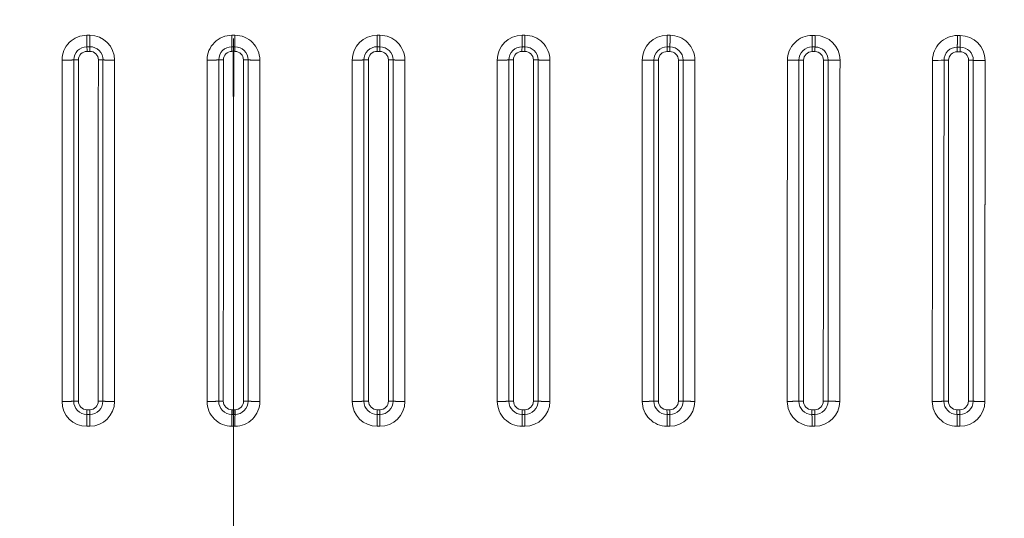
# Model space of a CAD drawing. Extents: x 54 to 323, y 16 to 286.
# Tile 7 of 10: x 188 to 257, y 116 to 151. Entities that reach past the tile are written whole.
import ezdxf
from ezdxf.enums import TextEntityAlignment as Align

# ---------------------------------------------------------------- set-up
doc = ezdxf.new("R2010")
doc.units = 0
doc.linetypes.add('DASHDOT', pattern=[18.5, 12, -3, 0.5, -3])
doc.layers.get('0').update_dxf_attribs({"lineweight": 13})
doc.styles.get("Standard").update_dxf_attribs({"font": 'isocp.shx'})
doc.dimstyles.get("Standard").update_dxf_attribs({"dimtxt": 2.5, "dimasz": 2.5, "dimexe": 1.25, "dimexo": 0.625, "dimtad": 1, "dimcen": 2.5, "dimadec": 0, "dimazin": 0, "dimtfac": 1, "dimtmove": 0, "dimatfit": 0, "dimfxl": 0, "dimarcsym": 0})

# ---------------------------------------------------------------- blocks, each defined once
blk = doc.blocks.new('*D')
at = {"color": 7, "lineweight": 13, "ltscale": 0.444532}
blk.add_line((81.89, 259.236), (64.109, 259.236), dxfattribs=at)
at = {"color": 7, "lineweight": 13}
for p, q in [((66.109, 238.464), (66.109, 259.236)), ((81.603, 197.598), (57.123, 197.598)), ((59.123, 37.57), (59.123, 197.598)), ((200.618, 197.598), (72.01, 197.598)), ((74.01, 167.684), (74.01, 197.598)), ((181.391, 180.004), (210.488, 163.116)), ((188.398, 167.684), (72.01, 167.684)), ((81.603, 37.57), (57.123, 37.57)), ((82.604, 36.569), (82.604, 15.581)), ((322.632, 36.569), (322.632, 15.581)), ((82.604, 17.581), (322.632, 17.581))]:
    blk.add_line(p, q, dxfattribs=at)
at = {"color": 7, "lineweight": 13, "ltscale": 0.437349}
blk.add_line((81.603, 250.236), (64.109, 250.236), dxfattribs=at)
at = {"color": 7, "lineweight": 13}
for points in [[(66.627, 257.304), (66.109, 259.236), (65.591, 257.304)], [(65.591, 252.168), (66.109, 250.236), (66.627, 252.168)], [(59.64, 195.666), (59.123, 197.598), (58.605, 195.666)], [(74.528, 195.666), (74.01, 197.598), (73.492, 195.666)], [(196.678, 171.73), (194.747, 172.252), (196.158, 170.834)], [(73.492, 169.616), (74.01, 167.684), (74.528, 169.616)], [(208.558, 163.638), (210.488, 163.116), (209.077, 164.533)], [(58.605, 39.501), (59.123, 37.57), (59.64, 39.501)], [(84.535, 18.098), (82.604, 17.581), (84.535, 17.063)], [(320.7, 17.063), (322.632, 17.581), (320.7, 18.098)]]:
    blk.add_lwpolyline(points, dxfattribs=at)
for s, rotation, p, p2 in [('45', 90, (64.109, 238.464), (64.109, 245.236)), ('150', 90, (72.01, 177.387), (72.01, 187.895)), ('%%c', 329.87011, (182.395, 181.733), (184.615, 180.445)), ('90', 329.87011, (185.48, 179.943), (191.337, 176.544)), ('800', 90, (57.123, 112.33), (57.123, 122.838))]:
    blk.add_text(s, height=3.5, rotation=rotation, dxfattribs=at).set_placement(p, p2, align=Align.FIT)
blk.add_text('1200', height=3.5, dxfattribs=at).set_placement((195.496, 19.581), (209.74, 19.581), align=Align.FIT)
blk = doc.blocks.new('BLOCK18')
at = {"color": 7, "lineweight": 13, "ltscale": 0.025012}
blk.add_line((101.55, -90.05), (102.55, -90.05), dxfattribs=at)
at = {"color": 7, "lineweight": 13, "ltscale": 0.025}
for p, q in [((-50.54, -90.05), (-51.54, -90.05)), ((50.54, -90.05), (51.54, -90.05))]:
    blk.add_line(p, q, dxfattribs=at)
at = {"color": 7, "lineweight": 13, "ltscale": 0.013203}
for p in [(-0.53, -90.06), (0.53, -90.06)]:
    blk.add_line(p, (0, -90.06), dxfattribs=at)
at = {"color": 7, "lineweight": 13, "ltscale": 0.025017}
blk.add_line((152.59, -90.08), (153.59, -90.08), dxfattribs=at)
at = {"color": 7, "lineweight": 13, "ltscale": 0.025021}
blk.add_line((204.63, -90.12), (203.63, -90.12), dxfattribs=at)
at = {"color": 7, "lineweight": 13, "ltscale": 0.02502}
for p, q in [((254.67, -90.16), (255.67, -90.16)), ((204.58, -94.19), (203.58, -94.19)), ((255.6, -95.87), (254.6, -95.87)), ((254.62, -94.24), (255.62, -94.24))]:
    blk.add_line(p, q, dxfattribs=at)
at = {"color": 7, "lineweight": 13, "ltscale": 0.024993}
for p, q in [((-50.52, -94.11), (-51.52, -94.11)), ((50.52, -94.11), (51.52, -94.11))]:
    blk.add_line(p, q, dxfattribs=at)
at = {"color": 7, "lineweight": 13, "ltscale": 0.024989}
for p, q in [((-51.51, -95.73), (-50.51, -95.73)), ((51.51, -95.73), (50.51, -95.73)), ((153.51, -221.73), (152.51, -221.73))]:
    blk.add_line(p, q, dxfattribs=at)
at = {"color": 7, "lineweight": 13, "ltscale": 0.040394}
for p, q in [((-0.53, -94.1), (-0.54, -95.71)), ((0.53, -94.1), (0.54, -95.71))]:
    blk.add_line(p, q, dxfattribs=at)
at = {"color": 7, "lineweight": 13, "ltscale": 0.013412}
for q in [(-0.54, -95.71), (0.54, -95.71)]:
    blk.add_line((0, -95.71), q, dxfattribs=at)
at = {"color": 7, "lineweight": 13, "ltscale": 0.013335}
for p in [(-0.53, -94.1), (0.53, -94.1)]:
    blk.add_line(p, (0, -94.1), dxfattribs=at)
at = {"color": 7, "lineweight": 13, "ltscale": 0.025004}
blk.add_line((102.5, -95.74), (101.5, -95.74), dxfattribs=at)
at = {"color": 7, "lineweight": 13, "ltscale": 0.025007}
blk.add_line((101.52, -94.12), (102.52, -94.12), dxfattribs=at)
at = {"color": 7, "lineweight": 13, "ltscale": 0.025014}
for p, q in [((152.52, -95.78), (153.52, -95.78)), ((255.52, -221.75), (254.52, -221.75)), ((254.53, -223.41), (255.53, -223.41))]:
    blk.add_line(p, q, dxfattribs=at)
at = {"color": 7, "lineweight": 13, "ltscale": 0.025015}
blk.add_line((152.54, -94.15), (153.54, -94.15), dxfattribs=at)
at = {"color": 7, "lineweight": 13, "ltscale": 0.025019}
blk.add_line((203.56, -95.82), (204.56, -95.82), dxfattribs=at)
at = {"color": 7, "lineweight": 13}
for p, q in [((-60.3, -218.82), (-60.29, -98.79)), ((-41.79, -98.8), (-41.8, -218.82)), ((41.79, -98.8), (41.8, -218.82)), ((60.3, -218.82), (60.29, -98.79)), ((92.8, -136.35), (92.81, -218.82)), ((96.88, -136.3), (96.89, -218.76)), ((98.53, -218.73), (98.51, -136.28)), ((105.52, -218.73), (105.51, -150.65)), ((107.16, -150.67), (107.17, -218.76)), ((111.29, -150.71), (111.3, -218.81)), ((-0.03, -227.56), (-0.03, -270.08)), ((0.03, -227.56), (0.03, -270.08))]:
    blk.add_line(p, q, dxfattribs=at)
at = {"color": 7, "lineweight": 13, "ltscale": 0.395742}
blk.add_line((143.8, -218.8), (143.8, -202.97), dxfattribs=at)
at = {"color": 7, "lineweight": 13, "ltscale": 0.395704}
blk.add_line((147.88, -218.75), (147.87, -202.92), dxfattribs=at)
at = {"color": 7, "lineweight": 13, "ltscale": 0.395689}
blk.add_line((149.51, -218.73), (149.5, -202.9), dxfattribs=at)
at = {"color": 7, "lineweight": 13, "ltscale": 0.036393}
blk.add_line((156.5, -218.72), (156.5, -217.27), dxfattribs=at)
at = {"color": 7, "lineweight": 13, "ltscale": 0.036394}
blk.add_line((158.15, -218.74), (158.15, -217.29), dxfattribs=at)
at = {"color": 7, "lineweight": 13, "ltscale": 0.036397}
blk.add_line((162.29, -218.79), (162.29, -217.34), dxfattribs=at)
at = {"color": 7, "lineweight": 13, "ltscale": 0.041631}
for p, q in [((-51.55, -221.74), (-51.55, -223.4)), ((-50.55, -221.74), (-50.55, -223.4)), ((50.55, -221.74), (50.55, -223.4)), ((51.55, -221.74), (51.55, -223.4))]:
    blk.add_line(p, q, dxfattribs=at)
at = {"color": 7, "lineweight": 13, "ltscale": 0.024992}
for p, q in [((-51.55, -221.74), (-50.55, -221.74)), ((51.55, -221.74), (50.55, -221.74)), ((101.53, -223.4), (102.53, -223.4))]:
    blk.add_line(p, q, dxfattribs=at)
at = {"color": 7, "lineweight": 13, "ltscale": 0.10409}
for p, q in [((-51.55, -223.4), (-51.55, -227.57)), ((51.55, -223.4), (51.55, -227.57))]:
    blk.add_line(p, q, dxfattribs=at)
at = {"color": 7, "lineweight": 13, "ltscale": 0.024995}
for p, q in [((-50.55, -223.4), (-51.55, -223.4)), ((50.55, -223.4), (51.55, -223.4)), ((153.54, -227.54), (152.54, -227.54))]:
    blk.add_line(p, q, dxfattribs=at)
at = {"color": 7, "lineweight": 13, "ltscale": 0.104091}
for p, q in [((-50.55, -223.4), (-50.55, -227.57)), ((50.55, -223.4), (50.55, -227.57))]:
    blk.add_line(p, q, dxfattribs=at)
at = {"color": 7, "lineweight": 13, "ltscale": 0.013172}
blk.add_line((-0.03, -221.73), (-0.56, -221.73), dxfattribs=at)
at = {"color": 7, "lineweight": 13, "ltscale": 0.01383}
for p in [(-0.55, -223.4), (0.55, -223.4)]:
    blk.add_line(p, (0, -223.4), dxfattribs=at)
at = {"color": 7, "lineweight": 13, "ltscale": 0.00079184}
blk.add_line((0, -221.73), (-0.03, -221.73), dxfattribs=at)
at = {"color": 7, "lineweight": 35, "ltscale": 0.041639}
blk.add_line((0, -223.4), (0, -221.73), dxfattribs=at)
at = {"color": 7, "lineweight": 13, "ltscale": 0.000785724}
blk.add_line((0, -221.73), (0.03, -221.73), dxfattribs=at)
at = {"color": 7, "lineweight": 13, "ltscale": 0.013178}
blk.add_line((0.03, -221.73), (0.56, -221.73), dxfattribs=at)
at = {"color": 7, "lineweight": 13, "ltscale": 0.02499}
blk.add_line((102.53, -221.73), (101.53, -221.73), dxfattribs=at)
at = {"color": 7, "lineweight": 13, "ltscale": 0.024991}
blk.add_line((153.52, -223.39), (152.52, -223.39), dxfattribs=at)
at = {"color": 7, "lineweight": 13, "ltscale": 0.025002}
blk.add_line((204.5, -221.73), (203.5, -221.73), dxfattribs=at)
at = {"color": 7, "lineweight": 13, "ltscale": 0.025003}
for p, q in [((203.51, -223.39), (204.51, -223.39)), ((-50.55, -227.57), (-51.55, -227.57)), ((50.55, -227.57), (51.55, -227.57)), ((203.54, -227.54), (204.54, -227.54))]:
    blk.add_line(p, q, dxfattribs=at)
at = {"color": 7, "lineweight": 13, "ltscale": 0.012726}
for p, q in [((-0.54, -227.56), (-0.03, -227.56)), ((0.54, -227.56), (0.03, -227.56))]:
    blk.add_line(p, q, dxfattribs=at)
at = {"color": 7, "lineweight": 13, "ltscale": 0.001554}
blk.add_line((-0.03, -227.56), (0.03, -227.56), dxfattribs=at)
at = {"color": 7, "lineweight": 13, "ltscale": 0.024998}
blk.add_line((101.55, -227.56), (102.55, -227.56), dxfattribs=at)
at = {"color": 7, "lineweight": 13, "ltscale": 0.025013}
blk.add_line((254.56, -227.56), (255.56, -227.56), dxfattribs=at)
at = {"color": 7, "lineweight": 13}
for centre, radius, start, end in [((101.55, -98.8), 8.75, 89.9837, 179.9706), ((102.55, -98.79), 8.74, 359.9842, 89.9971), ((-51.55, -98.79), 8.74, 89.9789, 180.0062), ((258.22, -90.31), 309.77, 179.9531, 180.7029), ((264.37, -90.3), 314.92, 179.9548, 180.6922), ((-50.55, -98.81), 8.75, 0.0198, 89.9842), ((-0.53, -98.8), 8.74, 89.9724, 179.9766), ((-1000.43, -90.86), 999.9, 359.81428, 0.04573), ((1000.43, -90.86), 999.9, 179.95427, 180.18572), ((0.53, -98.8), 8.74, 0.0234, 90.0276), ((50.55, -98.81), 8.75, 90.0158, 179.9802), ((-264.37, -90.3), 314.92, 359.3078, 0.0452), ((-258.22, -90.31), 309.77, 359.2971, 0.0469), ((51.55, -98.79), 8.74, 359.9938, 90.0211), ((152.58, -98.83), 8.75, 89.9456, 179.9439), ((153.58, -98.82), 8.74, 359.9796, 89.9814), ((203.62, -98.87), 8.75, 89.9337, 179.9356), ((204.63, -98.86), 8.74, 359.9803, 89.9752), ((254.66, -98.91), 8.75, 89.9343, 179.9397), ((255.67, -98.91), 8.74, 359.9836, 89.9735), ((-51.52, -98.75), 4.64, 90.0295, 179.988), ((-51.51, -98.73), 3, 90.0433, 179.9982), ((-184.59, -95.57), 133.08, 359.9313, 0.6289), ((-50.52, -98.74), 4.64, 359.9538, 90.0007), ((-186.02, -95.57), 135.51, 359.9328, 0.6179), ((-50.51, -98.72), 3, 359.9382, 89.9908), ((-0.53, -98.74), 4.64, 90.0467, 180.0013), ((-0.53, -98.72), 3, 90.0659, 180.0207), ((0.53, -98.74), 4.64, 359.9987, 89.9533), ((0.53, -98.72), 3, 359.9793, 89.9341), ((50.52, -98.74), 4.64, 89.9993, 180.0462), ((50.51, -98.72), 3, 90.0092, 180.0618), ((186.02, -95.57), 135.51, 179.3821, 180.0672), ((184.59, -95.57), 133.08, 179.3711, 180.0687), ((51.51, -98.73), 3, 0.0018, 89.9567), ((51.52, -98.75), 4.64, 0.012, 89.9705), ((101.51, -98.75), 4.64, 89.9455, 179.9891), ((101.5, -98.74), 3, 89.9329, 179.9848), ((184.19, -95.62), 82.69, 178.9608, 180.0868), ((184.75, -95.62), 82.25, 178.9551, 180.087), ((102.5, -98.74), 3, 0.0353, 89.9972), ((102.52, -98.76), 4.64, 0.0213, 89.9888), ((152.53, -98.79), 4.64, 89.897, 179.9301), ((152.52, -98.78), 3, 89.8654, 179.9062), ((220.75, -95.67), 68.22, 178.7224, 180.0894), ((221.57, -95.67), 68.05, 178.7195, 180.09), ((153.53, -98.78), 3, 0.0574, 90.0264), ((153.54, -98.79), 4.64, 0.0264, 90.0003), ((203.57, -98.83), 4.64, 89.8833, 179.9077), ((203.55, -98.82), 3, 89.8454, 179.8762), ((265.9, -95.72), 62.34, 178.5995, 180.097), ((266.83, -95.72), 62.27, 178.598, 180.0972), ((204.56, -98.83), 3, 0.0662, 90.0358), ((204.58, -98.84), 4.64, 0.0285, 90.0047), ((254.61, -98.88), 4.64, 89.8888, 179.9078), ((254.59, -98.87), 3, 89.8521, 179.8749), ((314.45, -95.76), 59.85, 178.5443, 180.1052), ((315.42, -95.76), 59.82, 178.5439, 180.1056), ((255.6, -98.87), 3, 0.0662, 90.0348), ((255.62, -98.88), 4.64, 0.028, 90.0049), ((833328.58, -346.86), 833384.77, 179.98294177, 179.99119281), ((-54.7, -155.67), 56.94, 89.8096, 91.4689), ((533573.97, -306.56), 533628.53, 179.9776849, 179.9905703), ((478951.76, -291.64), 478999.32, 179.9769245, 179.9912796), ((-47.36, -152.24), 53.51, 88.4172, 90.1662), ((719420.45, -320.56), 719466.37, 179.98233596, 179.99189345), ((-1232274.83, -41.3), 1232265.56, 359.99174583, 359.99732634), ((1064257.38, -330.86), 1064262.58, 179.98750379, 179.99396503), ((-3.71, -144.06), 45.34, 89.7789, 91.8489), ((641218.91, -271.94), 641222.47, 179.98452187, 179.9952458), ((3.71, -144.06), 45.34, 88.1511, 90.2211), ((-641218.91, -271.94), 641222.47, 0.0047542, 0.01547813), ((-1064257.38, -330.86), 1064262.58, 0.00603497, 0.01249621), ((1232274.83, -41.3), 1232265.56, 180.00267366, 180.00825417), ((47.36, -152.24), 53.51, 89.8338, 91.5828), ((-719420.45, -320.56), 719466.37, 0.00810655, 0.01766404), ((-478951.76, -291.64), 478999.32, 0.0087204, 0.0230755), ((54.7, -155.67), 56.94, 88.5311, 90.1904), ((-534112.89, -306.71), 534167.44, 0.0094367, 0.0223091), ((-833328.58, -346.86), 833384.77, 0.00880719, 0.01705823), ((104440.16, -127.2), 104347.36, 179.9844047, 180.0050242), ((98.33, -165.84), 67.1, 89.8554, 91.2457), ((123097.69, -107.97), 123000.82, 179.9957055, 180.0131941), ((129906.36, -99.49), 129807.86, 179.9996677, 180.0162376), ((105.67, -171.28), 72.53, 88.826, 90.1327), ((131327.29, -116.97), 131221.78, 179.9920406, 180.0147042), ((126677.62, -124.42), 126570.46, 179.9883835, 180.0118815), ((121242.02, -140), 121130.73, 179.9805093, 180.0050668), ((141706.35, -195.6), 141562.55, 179.9608277, 180.002984), ((144670.77, -179.95), 144522.9, 179.9678232, 180.0091076), ((149.32, -178.99), 80.21, 89.8583, 91.0191), ((144944.56, -173.75), 144795.06, 179.9703297, 180.0115332), ((150470.57, -189.88), 150314.07, 179.9652746, 180.0104404), ((156.67, -185.71), 86.93, 88.9994, 90.0915), ((150109.26, -195.8), 149951.1, 179.9629347, 180.0082123), ((161.94, 122.2), 221.02, 269.026, 270.1002), ((151239.89, -210.75), 151077.61, 179.9575533, 180.0024995), ((195.38, 126.62), 225.47, 269.8702, 270.9017), ((200.34, -190.12), 91.31, 89.8648, 90.8835), ((207.69, -197.73), 98.91, 89.1115, 90.0723), ((213.03, 151.27), 250.13, 269.1277, 270.0777), ((246.44, 148.16), 247.05, 269.8782, 270.8191), ((251.38, -198.48), 99.62, 89.875, 90.8083), ((258.73, -206.55), 107.68, 89.1835, 90.0664), ((264.08, 172.36), 271.27, 269.193, 270.0693), ((-51.55, -218.82), 8.75, 180.0025, 270.0016), ((-54.72, -264.65), 45.91, 89.7754, 91.8256), ((-51.55, -218.76), 4.64, 179.9681, 269.9816), ((-51.54, -218.74), 3, 179.9498, 269.9657), ((-50.55, -218.74), 3, 270.0381, 0.026), ((-50.55, -218.76), 4.64, 270.0212, 0.009), ((-50.55, -218.82), 8.74, 269.9886, 359.9841), ((-47.38, -264.15), 45.41, 88.1385, 90.2078), ((-0.54, -218.82), 8.74, 180.002, 270.0274), ((-3.73, -263.27), 44.54, 89.7787, 91.8834), ((-0.55, -218.76), 4.64, 179.9729, 269.9972), ((-0.56, -218.73), 3, 179.9567, 269.9837), ((0.54, -218.82), 8.74, 269.9726, 359.998), ((0.55, -218.76), 4.64, 270.0028, 0.0271), ((0.56, -218.73), 3, 270.0163, 0.0433), ((3.73, -263.27), 44.54, 88.1166, 90.2213), ((50.55, -218.82), 8.74, 180.0159, 270.0114), ((47.38, -264.15), 45.41, 89.7922, 91.8615), ((50.55, -218.76), 4.64, 179.991, 269.9788), ((50.55, -218.74), 3, 179.974, 269.9619), ((51.54, -218.74), 3, 270.0343, 0.0502), ((51.55, -218.76), 4.64, 270.0184, 0.0319), ((51.55, -218.82), 8.75, 269.9984, 359.9975), ((54.72, -264.65), 45.91, 88.1744, 90.2246), ((101.55, -218.82), 8.74, 180.0056, 270.0194), ((98.37, -266.26), 47.53, 89.8099, 91.7801), ((101.54, -218.76), 4.64, 179.9919, 269.9864), ((101.53, -218.73), 3, 179.9758, 269.9691), ((102.52, -218.74), 3, 270.0431, 0.0519), ((102.53, -218.76), 4.64, 270.0278, 0.0341), ((102.55, -218.81), 8.75, 270.017, 0.0016), ((105.71, -268.01), 49.28, 88.301, 90.2176), ((152.54, -218.8), 8.74, 179.9974, 270.0212), ((149.35, -269.95), 51.22, 89.8293, 91.6531), ((152.52, -218.75), 4.64, 179.9935, 269.9925), ((152.51, -218.73), 3, 179.9794, 269.977), ((153.5, -218.73), 3, 270.0454, 0.0485), ((153.51, -218.75), 4.64, 270.0318, 0.0332), ((153.54, -218.79), 8.75, 270.0288, 0.0054), ((156.7, -272.76), 54.03, 88.4519, 90.204), ((203.54, -218.8), 8.74, 179.9881, 270.007), ((200.32, -274.84), 56.12, 89.8251, 91.4871), ((203.51, -218.74), 4.64, 180.0059, 269.9972), ((203.5, -218.72), 3, 180.0129, 270.0006), ((204.5, -218.73), 3, 269.9576, 359.9567), ((204.51, -218.74), 4.64, 269.9659, 359.9649), ((204.54, -218.79), 8.75, 269.985, 359.96), ((207.67, -278.57), 59.84, 88.5758, 90.1603), ((254.56, -218.82), 8.74, 179.9806, 269.9941), ((251.32, -280.8), 62.05, 89.8205, 91.322), ((254.53, -218.77), 4.64, 180.0166, 270.0014), ((254.51, -218.75), 3, 180.0431, 270.0217), ((255.52, -218.75), 3, 269.8835, 359.8932), ((255.54, -218.77), 4.64, 269.9096, 359.9175), ((255.57, -218.81), 8.75, 269.9458, 359.9284), ((258.66, -285.35), 66.59, 88.6988, 90.1237), ((220.48, -221.89), 221.04, 179.9595, 180.3913), ((-559.16, -227.15), 558.62, 359.9575, 0.3846), ((559.16, -227.15), 558.62, 179.6154, 180.0425), ((-220.48, -221.89), 221.04, 359.6087, 0.0405), ((271.38, -221.9), 169.85, 179.9451, 180.5064), ((-334.54, -227.08), 436.09, 359.9376, 0.4842), ((270, -221.9), 167.47, 179.9441, 180.5133), ((-327.68, -227.08), 430.23, 359.9366, 0.4907), ((260.4, -221.89), 107.89, 179.913, 180.7957), ((-122.76, -227.08), 275.3, 359.903, 0.768), ((260.78, -221.89), 107.28, 179.912, 180.7997), ((-120.14, -227.08), 273.68, 359.9027, 0.7729), ((290.39, -221.94), 86.9, 179.8606, 180.9553), ((-17.37, -226.97), 220.91, 359.852, 0.9289), ((291.14, -221.94), 86.64, 179.8598, 180.9578), ((-15.7, -226.96), 220.24, 359.851, 0.9312), ((332.22, -221.99), 77.71, 179.8216, 181.0445), ((57.45, -226.91), 197.11, 359.8129, 1.0185), ((333.1, -222), 77.59, 179.8209, 181.0456), ((58.75, -226.91), 196.81, 359.8124, 1.0198)]:
    blk.add_arc(centre, radius, start, end, dxfattribs=at)
for points in [[(101.52, -94.12), (101.53, -93.51), (101.54, -92.7), (101.55, -91.84), (101.55, -90.95), (101.55, -90.05)], [(102.52, -94.12), (102.53, -93.51), (102.54, -92.7), (102.55, -91.84), (102.55, -90.95), (102.55, -90.05)], [(152.59, -90.08), (152.59, -90.97), (152.58, -91.87), (152.57, -92.73), (152.56, -93.54), (152.54, -94.15)], [(153.59, -90.08), (153.59, -90.97), (153.58, -91.87), (153.57, -92.73), (153.56, -93.54), (153.54, -94.15)], [(203.58, -94.19), (203.6, -93.58), (203.61, -92.77), (203.62, -91.91), (203.63, -91.01), (203.63, -90.12)], [(204.58, -94.19), (204.6, -93.58), (204.61, -92.78), (204.62, -91.91), (204.63, -91.01), (204.63, -90.12)], [(254.62, -94.24), (254.64, -93.62), (254.65, -92.82), (254.66, -91.95), (254.67, -91.06), (254.67, -90.16)], [(255.62, -94.24), (255.64, -93.63), (255.66, -92.82), (255.67, -91.95), (255.67, -91.06), (255.67, -90.16)], [(-56.16, -98.75), (-56.79, -98.77), (-57.61, -98.78), (-58.48, -98.79), (-59.39, -98.79), (-60.29, -98.79)], [(-45.88, -98.75), (-45.26, -98.77), (-44.45, -98.79), (-43.59, -98.8), (-42.69, -98.8), (-41.79, -98.8)], [(-9.28, -98.8), (-8.38, -98.8), (-7.48, -98.79), (-6.61, -98.78), (-5.8, -98.77), (-5.17, -98.74)], [(9.28, -98.8), (8.38, -98.8), (7.48, -98.79), (6.61, -98.78), (5.8, -98.77), (5.17, -98.74)], [(45.88, -98.75), (45.26, -98.77), (44.45, -98.79), (43.59, -98.8), (42.69, -98.8), (41.79, -98.8)], [(56.16, -98.75), (56.79, -98.77), (57.61, -98.78), (58.48, -98.79), (59.39, -98.79), (60.29, -98.79)], [(96.87, -98.75), (96.26, -98.77), (95.46, -98.78), (94.59, -98.79), (93.7, -98.8), (92.8, -98.8)], [(107.16, -98.76), (107.8, -98.77), (108.62, -98.78), (109.49, -98.79), (110.39, -98.79), (111.3, -98.79)], [(143.83, -98.82), (144.72, -98.82), (145.62, -98.81), (146.48, -98.81), (147.28, -98.8), (147.89, -98.78)], [(-56.19, -218.76), (-56.81, -218.79), (-57.63, -218.8), (-58.5, -218.82), (-59.4, -218.82), (-60.3, -218.82)], [(-45.91, -218.76), (-45.28, -218.79), (-44.47, -218.81), (-43.6, -218.82), (-42.7, -218.82), (-41.8, -218.82)], [(-9.29, -218.82), (-8.39, -218.82), (-7.49, -218.81), (-6.62, -218.8), (-5.81, -218.78), (-5.19, -218.76)], [(9.29, -218.82), (8.39, -218.82), (7.49, -218.81), (6.62, -218.8), (5.81, -218.78), (5.19, -218.76)], [(45.91, -218.76), (45.28, -218.79), (44.47, -218.81), (43.6, -218.82), (42.7, -218.82), (41.8, -218.82)], [(56.19, -218.76), (56.81, -218.79), (57.63, -218.8), (58.5, -218.82), (59.4, -218.82), (60.3, -218.82)], [(96.89, -218.76), (96.28, -218.78), (95.47, -218.8), (94.6, -218.81), (93.7, -218.82), (92.81, -218.82)], [(107.17, -218.76), (107.8, -218.78), (108.62, -218.8), (109.49, -218.81), (110.4, -218.81), (111.3, -218.81)], [(143.8, -218.8), (144.7, -218.8), (145.59, -218.8), (146.46, -218.79), (147.26, -218.77), (147.88, -218.75)], [(162.29, -218.79), (161.39, -218.79), (160.48, -218.79), (159.61, -218.78), (158.79, -218.77), (158.15, -218.74)], [(198.87, -218.74), (198.26, -218.77), (197.45, -218.78), (196.59, -218.79), (195.69, -218.8), (194.8, -218.8)], [(209.15, -218.75), (209.79, -218.77), (210.61, -218.78), (211.49, -218.79), (212.39, -218.79), (213.29, -218.79)], [(249.89, -218.77), (249.28, -218.79), (248.47, -218.8), (247.61, -218.81), (246.72, -218.81), (245.82, -218.81)], [(260.18, -218.78), (260.82, -218.79), (261.64, -218.81), (262.51, -218.82), (263.42, -218.82), (264.32, -218.82)]]:
    blk.add_open_spline(points, degree=5, dxfattribs=at)
for points, knots in [([(-0.03, -221.73), (-0.03, -212.73), (-0.03, -203.7), (-0.03, -194.58), (-0.03, -185.24), (-0.03, -175.91), (-0.03, -175.49), (-0.03, -172.39), (-0.03, -169.31), (-0.03, -166.7), (-0.03, -161.75), (-0.03, -156.86), (-0.03, -154.52), (-0.03, -150.7), (-0.03, -146.79), (-0.03, -145.31), (-0.03, -143.45), (-0.03, -141.58), (-0.03, -141.2), (-0.03, -132.07), (-0.03, -122.94), (-0.03, -114.19), (-0.02, -105.37), (-0.02, -96.55), (-0.02, -96.48), (-0.02, -96.29), (-0.02, -96.1), (-0.01, -95.97), (0, -95.84), (0, -95.71)], [0, 0, 0, 0, 0, 0, 77.175772, 77.175772, 77.175772, 80.844634, 80.844634, 80.844634, 104.0396, 104.0396, 104.0396, 125.592128, 125.592128, 125.592128, 138.573138, 138.573138, 138.573138, 141.805419, 141.805419, 141.805419, 217.66065, 217.66065, 217.66065, 218.215331, 218.215331, 218.215331, 219.324692, 219.324692, 219.324692, 219.324692, 219.324692, 219.324692]), ([(0.03, -221.73), (0.03, -212.73), (0.03, -203.7), (0.03, -194.58), (0.03, -185.24), (0.03, -175.91), (0.03, -175.49), (0.03, -172.39), (0.03, -169.31), (0.03, -166.7), (0.03, -161.75), (0.03, -156.86), (0.03, -154.52), (0.03, -150.7), (0.03, -146.79), (0.03, -145.31), (0.03, -143.45), (0.03, -141.58), (0.03, -141.2), (0.03, -132.07), (0.03, -122.94), (0.03, -114.19), (0.02, -105.37), (0.02, -96.55), (0.02, -96.48), (0.02, -96.29), (0.02, -96.1), (0.01, -95.97), (0, -95.84), (0, -95.71)], [0, 0, 0, 0, 0, 0, 77.175772, 77.175772, 77.175772, 80.844634, 80.844634, 80.844634, 104.0396, 104.0396, 104.0396, 125.592128, 125.592128, 125.592128, 138.573138, 138.573138, 138.573138, 141.805419, 141.805419, 141.805419, 217.660651, 217.660651, 217.660651, 218.215331, 218.215331, 218.215331, 219.324692, 219.324692, 219.324692, 219.324692, 219.324692, 219.324692]), ([(194.87, -98.86), (194.87, -98.98), (194.87, -99.08), (194.87, -99.17), (194.87, -99.35), (194.87, -99.52), (194.87, -99.57), (194.87, -101.07), (194.87, -102.58), (194.87, -104.12), (194.86, -110.1), (194.86, -116.12), (194.86, -120.76), (194.85, -126.53), (194.85, -132.32), (194.85, -133.42), (194.84, -138.11), (194.84, -142.82), (194.84, -146.36), (194.83, -152.24), (194.83, -158.16), (194.83, -160.75), (194.82, -168.35), (194.82, -175.96), (194.81, -181.12), (194.81, -187.71), (194.81, -194.35), (194.81, -195.5), (194.8, -200.74), (194.8, -206.01), (194.8, -210.03), (194.8, -214.09), (194.8, -218.17), (194.8, -218.2), (194.8, -218.25), (194.8, -218.32), (194.8, -218.36), (194.8, -218.43), (194.8, -218.51), (194.8, -218.53), (194.8, -218.61), (194.8, -218.69), (194.8, -218.73), (194.8, -218.76), (194.8, -218.8)], [0, 0, 0, 0, 0, 0, 1.613591, 1.613591, 1.613591, 2.208493, 2.208493, 2.208493, 20.737557, 20.737557, 20.737557, 77.89373, 77.89373, 77.89373, 92.511483, 92.511483, 92.511483, 135.869899, 135.869899, 135.869899, 164.260509, 164.260509, 164.260509, 227.283302, 227.283302, 227.283302, 241.967168, 241.967168, 241.967168, 288.483125, 288.483125, 288.483125, 288.837649, 288.837649, 288.837649, 289.192172, 289.192172, 289.192172, 289.571051, 289.571051, 289.571051, 289.925417, 289.925417, 289.925417, 289.925417, 289.925417, 289.925417]), ([(198.93, -98.83), (198.93, -98.95), (198.93, -99.05), (198.93, -99.15), (198.93, -99.32), (198.93, -99.49), (198.93, -99.54), (198.93, -101.05), (198.93, -102.55), (198.93, -104.1), (198.92, -110.09), (198.92, -116.12), (198.92, -120.74), (198.91, -126.53), (198.91, -132.32), (198.91, -133.42), (198.9, -138.11), (198.9, -142.82), (198.9, -146.36), (198.9, -152.24), (198.89, -158.16), (198.89, -160.75), (198.89, -168.34), (198.88, -175.95), (198.88, -181.13), (198.88, -187.71), (198.88, -194.34), (198.87, -195.5), (198.87, -200.73), (198.87, -205.99), (198.87, -210), (198.87, -214.05), (198.87, -218.12), (198.87, -218.15), (198.87, -218.21), (198.87, -218.27), (198.87, -218.32), (198.87, -218.39), (198.87, -218.46), (198.87, -218.49), (198.87, -218.57), (198.87, -218.64), (198.87, -218.68), (198.87, -218.71), (198.87, -218.74)], [0, 0, 0, 0, 0, 0, 1.603656, 1.603656, 1.603656, 2.199285, 2.199285, 2.199285, 20.747893, 20.747893, 20.747893, 78.030796, 78.030796, 78.030796, 92.661133, 92.661133, 92.661133, 136.018373, 136.018373, 136.018373, 164.426945, 164.426945, 164.426945, 227.379834, 227.379834, 227.379834, 242.048067, 242.048067, 242.048067, 288.492399, 288.492399, 288.492399, 288.841029, 288.841029, 288.841029, 289.174366, 289.174366, 289.174366, 289.543946, 289.543946, 289.543946, 289.892401, 289.892401, 289.892401, 289.892401, 289.892401, 289.892401]), ([(200.5, -218.73), (200.5, -218.68), (200.5, -218.64), (200.5, -218.59), (200.5, -218.5), (200.5, -218.4), (200.5, -218.35), (200.5, -218.26), (200.5, -218.17), (200.5, -218.14), (200.5, -208.34), (200.5, -198.66), (200.5, -189.06), (200.51, -172.25), (200.52, -155.86), (200.52, -148.73), (200.53, -137.01), (200.54, -125.48), (200.54, -120.83), (200.54, -113.78), (200.55, -106.77), (200.55, -104.27), (200.55, -101.67), (200.55, -99.08), (200.55, -99), (200.55, -98.91), (200.55, -98.82)], [0, 0, 0, 0, 0, 0, 0.397287, 0.397287, 0.397287, 0.794574, 0.794574, 0.794574, 1.191419, 1.191419, 1.191419, 102.194882, 102.194882, 102.194882, 181.400449, 181.400449, 181.400449, 233.518703, 233.518703, 233.518703, 262.702579, 262.702579, 262.702579, 263.77633, 263.77633, 263.77633, 263.77633, 263.77633, 263.77633]), ([(207.5, -218.73), (207.5, -216.15), (207.5, -213.57), (207.5, -211.01), (207.5, -205.81), (207.5, -200.63), (207.5, -198.52), (207.51, -188.38), (207.51, -178.38), (207.52, -171.06), (207.52, -158.94), (207.53, -146.99), (207.53, -142.38), (207.54, -130.8), (207.55, -119.39), (207.55, -112.66), (207.56, -105.87), (207.56, -99.08), (207.56, -99.01), (207.56, -98.91), (207.56, -98.82)], [0, 0, 0, 0, 0, 0, 26.643728, 26.643728, 26.643728, 54.26939, 54.26939, 54.26939, 133.371386, 133.371386, 133.371386, 185.986593, 185.986593, 185.986593, 262.520419, 262.520419, 262.520419, 263.589853, 263.589853, 263.589853, 263.589853, 263.589853, 263.589853]), ([(209.22, -98.84), (209.22, -98.92), (209.22, -99.01), (209.22, -99.12), (209.22, -99.24), (209.22, -99.35), (209.22, -99.38), (209.22, -106.22), (209.21, -113.08), (209.21, -119.92), (209.2, -131.44), (209.19, -143.11), (209.19, -147.79), (209.18, -158.07), (209.18, -168.46), (209.17, -174.09), (209.17, -180.56), (209.17, -187.08), (209.16, -187.9), (209.16, -189.72), (209.16, -191.58), (209.16, -192.6), (209.16, -194.67), (209.16, -196.74), (209.16, -197.77), (209.16, -199.42), (209.16, -201.05), (209.16, -201.68), (209.16, -205.36), (209.16, -209.05), (209.15, -212.12), (209.15, -215.21), (209.15, -218.31), (209.15, -218.32), (209.15, -218.35), (209.15, -218.39), (209.15, -218.41), (209.15, -218.49), (209.15, -218.58), (209.15, -218.65), (209.15, -218.7), (209.15, -218.75)], [0, 0, 0, 0, 0, 0, 1.086871, 1.086871, 1.086871, 1.36193, 1.36193, 1.36193, 86.549656, 86.549656, 86.549656, 143.894627, 143.894627, 143.894627, 210.96564, 210.96564, 210.96564, 220.572976, 220.572976, 220.572976, 232.304328, 232.304328, 232.304328, 244.03568, 244.03568, 244.03568, 251.277495, 251.277495, 251.277495, 286.781262, 286.781262, 286.781262, 286.88226, 286.88226, 286.88226, 287.084235, 287.084235, 287.084235, 287.471089, 287.471089, 287.471089, 287.471089, 287.471089, 287.471089]), ([(213.37, -98.87), (213.37, -98.95), (213.37, -99.04), (213.37, -99.15), (213.37, -99.27), (213.37, -99.38), (213.37, -99.41), (213.36, -106.25), (213.36, -113.11), (213.35, -119.95), (213.34, -131.47), (213.34, -143.13), (213.33, -147.82), (213.32, -158.1), (213.32, -168.49), (213.31, -174.12), (213.31, -180.59), (213.31, -187.11), (213.31, -187.93), (213.3, -190.76), (213.3, -193.66), (213.3, -195.76), (213.3, -198.45), (213.3, -201.1), (213.3, -201.73), (213.3, -205.41), (213.29, -209.1), (213.29, -212.17), (213.29, -215.26), (213.29, -218.36), (213.29, -218.37), (213.29, -218.4), (213.29, -218.44), (213.29, -218.46), (213.29, -218.54), (213.29, -218.63), (213.29, -218.7), (213.29, -218.75), (213.29, -218.79)], [0, 0, 0, 0, 0, 0, 1.075674, 1.075674, 1.075674, 1.350595, 1.350595, 1.350595, 86.510843, 86.510843, 86.510843, 143.84832, 143.84832, 143.84832, 210.92066, 210.92066, 210.92066, 220.500676, 220.500676, 220.500676, 244.004593, 244.004593, 244.004593, 251.246563, 251.246563, 251.246563, 286.745471, 286.745471, 286.745471, 286.845852, 286.845852, 286.845852, 287.046586, 287.046586, 287.046586, 287.431359, 287.431359, 287.431359, 287.431359, 287.431359, 287.431359]), ([(245.91, -98.9), (245.91, -99), (245.91, -99.11), (245.91, -99.21), (245.91, -99.42), (245.91, -99.63), (245.91, -99.74), (245.91, -104.13), (245.91, -108.51), (245.91, -112.66), (245.9, -117.98), (245.9, -123.34), (245.9, -124.28), (245.89, -130.11), (245.89, -135.95), (245.88, -140.69), (245.88, -146.63), (245.87, -152.59), (245.87, -153.78), (245.87, -159.75), (245.86, -165.73), (245.86, -170.46), (245.85, -176.46), (245.85, -182.52), (245.85, -183.65), (245.84, -191.26), (245.84, -198.9), (245.83, -205.34), (245.83, -211.91), (245.82, -218.51), (245.82, -218.61), (245.82, -218.71), (245.82, -218.81)], [0, 0, 0, 0, 0, 0, 1.240294, 1.240294, 1.240294, 2.480588, 2.480588, 2.480588, 52.974803, 52.974803, 52.974803, 65.90619, 65.90619, 65.90619, 121.844939, 121.844939, 121.844939, 135.843415, 135.843415, 135.843415, 191.85109, 191.85109, 191.85109, 206.101047, 206.101047, 206.101047, 279.840695, 279.840695, 279.840695, 281.00716, 281.00716, 281.00716, 281.00716, 281.00716, 281.00716]), ([(249.97, -98.87), (249.97, -98.98), (249.97, -99.08), (249.97, -99.19), (249.97, -99.4), (249.97, -99.61), (249.97, -99.71), (249.97, -104.1), (249.97, -108.48), (249.96, -112.64), (249.96, -117.96), (249.96, -123.32), (249.95, -124.26), (249.95, -130.09), (249.95, -135.92), (249.94, -140.67), (249.94, -146.6), (249.93, -152.56), (249.93, -153.75), (249.93, -156.14), (249.93, -158.53), (249.93, -159.73), (249.92, -164.5), (249.92, -169.26), (249.92, -172.83), (249.91, -177.64), (249.91, -182.49), (249.91, -183.62), (249.9, -191.23), (249.9, -198.87), (249.9, -205.3), (249.89, -211.87), (249.89, -218.46), (249.89, -218.57), (249.89, -218.67), (249.89, -218.77)], [0, 0, 0, 0, 0, 0, 1.240701, 1.240701, 1.240701, 2.481401, 2.481401, 2.481401, 52.942346, 52.942346, 52.942346, 65.884131, 65.884131, 65.884131, 121.82125, 121.82125, 121.82125, 135.819351, 135.819351, 135.819351, 149.817453, 149.817453, 149.817453, 191.825505, 191.825505, 191.825505, 206.07512, 206.07512, 206.07512, 279.790991, 279.790991, 279.790991, 280.955959, 280.955959, 280.955959, 280.955959, 280.955959, 280.955959]), ([(251.51, -218.75), (251.51, -218.66), (251.51, -218.57), (251.51, -218.48), (251.52, -206.18), (251.53, -194), (251.54, -182.08), (251.55, -165.41), (251.56, -148.92), (251.56, -144.28), (251.57, -134.16), (251.58, -124.07), (251.58, -122), (251.58, -114.29), (251.59, -106.58), (251.59, -104.23), (251.59, -101.75), (251.59, -99.28), (251.59, -99.1), (251.59, -98.98), (251.59, -98.86)], [0, 0, 0, 0, 0, 0, 0.935763, 0.935763, 0.935763, 125.374506, 125.374506, 125.374506, 176.028337, 176.028337, 176.028337, 233.369015, 233.369015, 233.369015, 258.517814, 258.517814, 258.517814, 259.800376, 259.800376, 259.800376, 259.800376, 259.800376, 259.800376]), ([(258.52, -218.76), (258.53, -208.87), (258.53, -199.04), (258.54, -189.29), (258.55, -177.24), (258.56, -165.29), (258.56, -162.71), (258.56, -155.6), (258.57, -148.51), (258.57, -143.75), (258.58, -134.48), (258.59, -125.22), (258.59, -119.73), (258.59, -114.02), (258.6, -108.3), (258.6, -107.12), (258.6, -105.36), (258.6, -103.59), (258.6, -103), (258.6, -101.68), (258.6, -100.36), (258.6, -100.33), (258.6, -99.6), (258.6, -98.87)], [0, 0, 0, 0, 0, 0, 100.413882, 100.413882, 100.413882, 124.892183, 124.892183, 124.892183, 174.767157, 174.767157, 174.767157, 222.562127, 222.562127, 222.562127, 234.948521, 234.948521, 234.948521, 241.141718, 241.141718, 241.141718, 248.81851, 248.81851, 248.81851, 248.81851, 248.81851, 248.81851]), ([(260.26, -98.88), (260.26, -98.97), (260.26, -99.07), (260.26, -99.16), (260.26, -99.4), (260.26, -99.59), (260.26, -99.7), (260.26, -99.91), (260.26, -100.15), (260.26, -100.31), (260.26, -100.54), (260.26, -100.78), (260.26, -100.82), (260.26, -106), (260.26, -111.18), (260.25, -116.31), (260.25, -121.94), (260.24, -127.57), (260.24, -128.07), (260.24, -130.15), (260.24, -132.24), (260.24, -133.86), (260.24, -136.19), (260.24, -138.52), (260.24, -139.23), (260.23, -140.68), (260.23, -142.12), (260.23, -142.73), (260.23, -146.22), (260.23, -149.72), (260.22, -152.49), (260.22, -155.86), (260.22, -159.24), (260.22, -159.84), (260.22, -161.63), (260.22, -163.41), (260.22, -164.59), (260.21, -167.45), (260.21, -170.31), (260.21, -171.53), (260.2, -181.47), (260.19, -191.46), (260.19, -199.79), (260.18, -208.47), (260.18, -217.21), (260.18, -218.13), (260.18, -218.45), (260.18, -218.78)], [0, 0, 0, 0, 0, 0, 1.085204, 1.085204, 1.085204, 3.050425, 3.050425, 3.050425, 5.338183, 5.338183, 5.338183, 5.785476, 5.785476, 5.785476, 65.640831, 65.640831, 65.640831, 71.452819, 71.452819, 71.452819, 89.928452, 89.928452, 89.928452, 98.151764, 98.151764, 98.151764, 106.65837, 106.65837, 106.65837, 138.840901, 138.840901, 138.840901, 145.793749, 145.793749, 145.793749, 159.699444, 159.699444, 159.699444, 179.305622, 179.305622, 179.305622, 274.524784, 274.524784, 274.524784, 278.183914, 278.183914, 278.183914, 278.183914, 278.183914, 278.183914]), ([(264.41, -98.91), (264.41, -99), (264.41, -99.1), (264.41, -99.19), (264.41, -99.43), (264.41, -99.62), (264.41, -99.72), (264.41, -99.94), (264.41, -100.18), (264.41, -100.34), (264.41, -100.57), (264.41, -100.81), (264.41, -100.85), (264.41, -106.03), (264.4, -111.21), (264.4, -116.34), (264.4, -121.97), (264.39, -127.6), (264.39, -128.1), (264.39, -130.88), (264.39, -133.67), (264.38, -136.05), (264.38, -139.11), (264.38, -142.14), (264.38, -142.75), (264.38, -146.24), (264.37, -149.73), (264.37, -152.5), (264.37, -155.87), (264.37, -159.24), (264.36, -159.83), (264.36, -162.83), (264.36, -165.79), (264.36, -168.11), (264.36, -170.91), (264.35, -173.73), (264.35, -174.13), (264.35, -182.78), (264.34, -191.47), (264.33, -199.81), (264.32, -208.5), (264.32, -217.25), (264.32, -218.16), (264.32, -218.49), (264.32, -218.82)], [0, 0, 0, 0, 0, 0, 1.085243, 1.085243, 1.085243, 3.049825, 3.049825, 3.049825, 5.338002, 5.338002, 5.338002, 5.785449, 5.785449, 5.785449, 65.629753, 65.629753, 65.629753, 71.440668, 71.440668, 71.440668, 98.100396, 98.100396, 98.100396, 106.608004, 106.608004, 106.608004, 138.733445, 138.733445, 138.733445, 145.686453, 145.686453, 145.686453, 173.535717, 173.535717, 173.535717, 178.160327, 178.160327, 178.160327, 273.446022, 273.446022, 273.446022, 277.171076, 277.171076, 277.171076, 277.171076, 277.171076, 277.171076]), ([(-0.03, -227.56), (-0.03, -226.7), (-0.03, -225.84), (-0.03, -224.99), (-0.02, -224.21), (-0.02, -223.58), (-0.02, -223.57), (-0.02, -223.52), (-0.02, -223.48), (-0.01, -223.45), (0, -223.43), (0, -223.4)], [0, 0, 0, 0, 0, 0, 7.658595, 7.658595, 7.658595, 7.841805, 7.841805, 7.841805, 8.20822, 8.20822, 8.20822, 8.20822, 8.20822, 8.20822]), ([(0.03, -227.56), (0.03, -226.7), (0.03, -225.84), (0.03, -224.99), (0.02, -224.21), (0.02, -223.58), (0.02, -223.57), (0.02, -223.52), (0.02, -223.48), (0.01, -223.45), (0, -223.43), (0, -223.4)], [0, 0, 0, 0, 0, 0, 7.658595, 7.658595, 7.658595, 7.841805, 7.841805, 7.841805, 8.20822, 8.20822, 8.20822, 8.20822, 8.20822, 8.20822])]:
    blk.add_open_spline(points, degree=5, knots=knots, dxfattribs=at)
at = {"color": 7, "lineweight": 35}
for points, knots in [([(0, -95.71), (0.01, -96.59), (0.02, -98.36), (0.02, -101), (0.01, -103.65), (0, -106.29), (-0.02, -108.94), (-0.02, -110.7), (-0.02, -111.58)], [0, 0, 0, 0, 2.644414, 5.289282, 7.934498, 10.579907, 13.225322, 15.870555, 15.870555, 15.870555, 15.870555]), ([(0.02, -111.58), (0.02, -110.7), (0.02, -108.94), (0.03, -106.29), (0.03, -103.65), (0.03, -101), (0.02, -98.36), (0.01, -96.59), (0, -95.71)], [0, 0, 0, 0, 2.645214, 5.290595, 7.935974, 10.58118, 13.22606, 15.87049, 15.87049, 15.87049, 15.87049])]:
    blk.add_open_spline(points, degree=3, knots=knots, dxfattribs=at)

msp = doc.modelspace()

# ---------------------------------------------------------------- linework, layer by layer
at = {"color": 7, "linetype": 'DASHDOT', "lineweight": 13}
msp.add_line((202.6178, 204.9466), (202.6178, 31.7389), dxfattribs=at)

# ---------------------------------------------------------------- block references
at = {"lineweight": 0, "xscale": 0.2, "yscale": 0.2, "zscale": 0.2}
msp.add_blockref('BLOCK18', (202.6178, 167.6839), dxfattribs=at)

# ---------------------------------------------------------------- dimensions: what is measured, and where the dimension line sits
at = {"color": 0, "lineweight": 0}
dim = msp.add_diameter_dim_2p(p1=(210.4883, 163.116), p2=(194.7473, 172.2517), text='%%c90', dimstyle='Standard', override={"dimlfac": 5}, dxfattribs=at)
dim.commit()
dim.dimension.update_dxf_attribs({"geometry": '*D', "text_midpoint": (185.8618, 177.4087), "dimtype": 163})
for base, p1, p2, angle, middle, dimtype in [((74.0099, 197.5982), (190.3978, 167.6839), (202.6178, 197.5982), 89.999523, (74.0099, 182.641), 160), ((59.1227, 197.5982), (83.6029, 37.5696), (83.6029, 197.5982), 89.999523, (59.1227, 117.5839), 160), ((322.6321, 17.5808), (82.6035, 38.569), (322.6321, 38.569), 0, (202.6178, 17.5808), 161), ((66.109, 250.2362), (83.8903, 259.2362), (83.6029, 250.2362), 269.998569, (66.109, 241.8502), 160)]:
    dim = msp.add_linear_dim(base=base, p1=p1, p2=p2, angle=angle, dimstyle='Standard', override={"dimlfac": 5}, dxfattribs=at)
    dim.commit()
    dim.dimension.update_dxf_attribs({"geometry": '*D', "text_midpoint": middle, "dimtype": dimtype})

doc.saveas('drawing.dxf')
